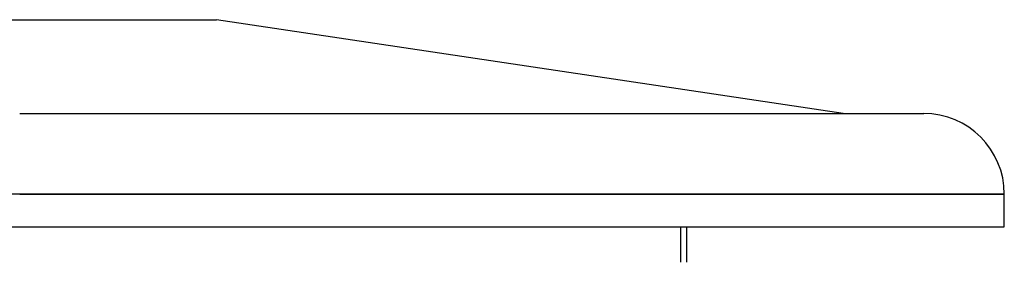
# Model space of a CAD drawing. Header units: millimetres. Extents: x -380 to 380, y -201 to 320.
# Tile 13 of 13: x 0 to 380, y 87 to 181. Entities that reach past the tile are written whole.
import ezdxf

# ---------------------------------------------------------------- set-up
doc = ezdxf.new("R2010")
doc.units = ezdxf.units.MM
doc.layers.add('HIDDEN', color=7, linetype='Continuous')
doc.layers.add('THICK', color=7, linetype='Continuous')

msp = doc.modelspace()

# ---------------------------------------------------------------- linework, layer by layer
at = {"layer": 'HIDDEN'}
for p, q in [((0, 113.14), (-380, 113.14)), ((380, 113.14), (0, 113.14)), ((-255, 100.5), (255, 100.5)), ((255, 100.5), (255, 86.77))]:
    msp.add_line(p, q, dxfattribs=at)
at = {"layer": 'THICK'}
for p, q in [((-76, 180.5), (76, 180.5)), ((317.8, 144.24), (76, 180.5)), ((0, 144.24), (348.9, 144.24)), ((0, 113.14), (380, 113.14)), ((380, 100.5), (380, 113.14)), ((-380, 100.5), (380, 100.5)), ((257.5, 86.77), (257.5, 100.5))]:
    msp.add_line(p, q, dxfattribs=at)
msp.add_arc((348.9, 113.14), 31.1, 0, 90, dxfattribs=at)

doc.saveas('drawing.dxf')
